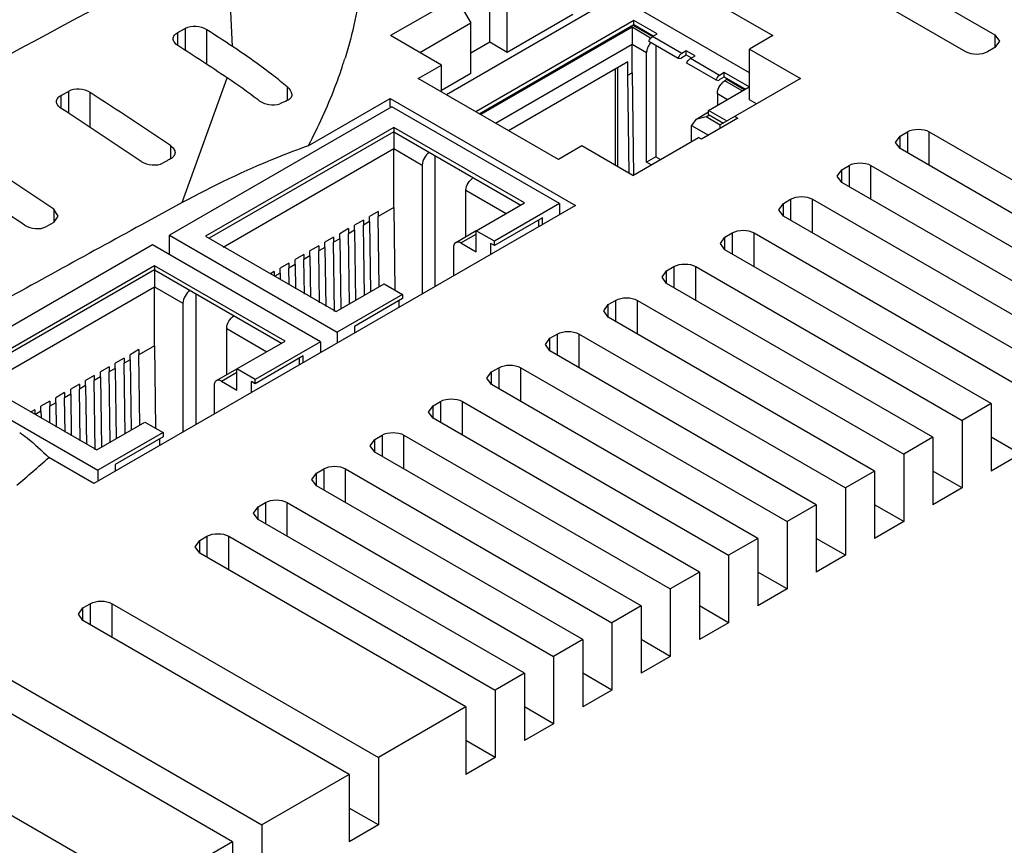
# Model space of a CAD drawing. Header units: millimetres. Extents: x 35 to 275, y 52 to 381.
# Tile 8 of 12: x 132 to 179, y 247 to 287. Entities that reach past the tile are written whole.
import ezdxf

# ---------------------------------------------------------------- set-up
doc = ezdxf.new("R2010")
doc.units = ezdxf.units.MM
doc.header["$LTSCALE"] = 28.160062
doc.layers.get('0').update_dxf_attribs({"linetype": 'CONTINUOUS'})

msp = doc.modelspace()

# ---------------------------------------------------------------- linework, layer by layer
at = {"color": 7, "linetype": 'Continuous'}
for p, q in [((160.389, 297.005), (178.774, 286.391)), ((177.36, 285.575), (158.975, 296.189)), ((141.822, 285.833), (141.567, 291.089)), ((161.223, 290.277), (168.012, 286.358)), ((154.294, 286.032), (154.294, 289.298)), ((152.667, 288.195), (149.485, 286.358)), ((152.667, 288.195), (153.375, 286.971)), ((155.142, 285.542), (155.142, 287.991)), ((166.88, 284.55), (161.223, 287.816)), ((159.328, 287.603), (152.197, 283.486)), ((158.324, 287.379), (155.142, 285.542)), ((150.9, 285.542), (153.375, 286.971)), ((153.375, 284.521), (153.375, 286.971)), ((161.273, 287.093), (153.611, 282.67)), ((153.788, 282.568), (161.273, 286.889)), ((161.188, 286.758), (153.859, 282.527)), ((162.09, 286.237), (161.188, 286.758)), ((162.14, 286.323), (161.245, 286.84)), ((161.273, 286.889), (161.273, 287.093)), ((162.404, 286.44), (161.273, 287.093)), ((161.273, 286.889), (162.207, 286.35)), ((139.176, 285.88), (139.176, 286.507)), ((139.529, 286.696), (139.529, 285.649)), ((140.59, 284.956), (140.59, 286.637)), ((151.96, 284.929), (149.485, 286.358)), ((162.186, 286.314), (162.404, 286.44)), ((163.6, 285.498), (162.186, 286.314)), ((168.012, 286.358), (166.88, 285.705)), ((178.774, 286.391), (178.774, 285.779)), ((178.774, 286.391), (178.993, 286.085)), ((154.294, 286.032), (153.375, 285.501)), ((155.142, 285.542), (154.294, 286.032)), ((154.566, 282.119), (161.188, 285.942)), ((161.188, 284.554), (161.188, 285.942)), ((161.188, 285.942), (161.895, 285.534)), ((162.002, 286.085), (163.417, 285.269)), ((162.348, 285.886), (162.348, 280.488)), ((178.993, 286.085), (178.774, 285.779)), ((161.895, 280.226), (161.895, 285.534)), ((163.818, 285.623), (163.6, 285.498)), ((163.6, 285.293), (163.818, 285.419)), ((163.818, 285.419), (163.818, 285.623)), ((164.243, 285.378), (163.818, 285.623)), ((163.818, 285.419), (164.042, 285.291)), ((164.017, 285.248), (164.243, 285.378)), ((166.88, 283.243), (166.88, 285.705)), ((166.88, 285.705), (169.355, 284.276)), ((178.774, 285.779), (178.42, 285.575)), ((150.829, 284.276), (151.96, 284.929)), ((151.96, 283.623), (151.96, 284.929)), ((160.99, 285.093), (155.202, 281.751)), ((160.99, 284.439), (160.99, 285.093)), ((163.417, 285.269), (163.564, 285.241)), ((165.25, 284.209), (163.836, 285.026)), ((165.431, 284.432), (164.017, 285.248)), ((153.375, 284.521), (151.96, 283.705)), ((160.389, 280.063), (160.389, 284.746)), ((160.495, 280.002), (160.495, 284.807)), ((160.99, 284.439), (161.188, 284.554)), ((161.057, 279.677), (160.99, 284.439)), ((161.188, 284.554), (161.258, 279.582)), ((165.657, 284.562), (165.431, 284.432)), ((165.657, 284.358), (165.657, 284.562)), ((166.859, 283.868), (165.657, 284.562)), ((139.392, 278.264), (141.564, 284.313)), ((157.617, 280.357), (150.829, 284.276)), ((165.245, 284.21), (165.397, 284.182)), ((165.431, 284.228), (165.657, 284.358)), ((169.355, 284.276), (165.466, 282.031)), ((165.657, 284.358), (166.682, 283.766)), ((165.777, 284.223), (165.678, 284.166)), ((166.527, 283.676), (165.678, 284.166)), ((166.626, 283.733), (165.777, 284.223)), ((133.519, 282.832), (133.519, 283.463)), ((133.873, 283.654), (133.873, 282.601)), ((134.933, 281.907), (134.933, 283.597)), ((144.479, 283.873), (144.479, 283.206)), ((164.897, 282.735), (166.859, 283.868)), ((165.325, 283.554), (165.325, 282.982)), ((165.325, 283.554), (165.82, 283.268)), ((145.495, 281.017), (149.464, 283.309)), ((149.464, 282.913), (149.464, 283.309)), ((149.464, 283.309), (158.445, 278.124)), ((167.223, 283.045), (166.88, 283.243)), ((149.549, 282.913), (138.773, 276.691)), ((157.681, 278.218), (149.549, 282.913)), ((164.273, 282.299), (164.897, 282.659)), ((164.773, 282.419), (164.915, 282.5)), ((164.897, 282.531), (164.897, 282.735)), ((165.791, 282.219), (164.897, 282.735)), ((164.897, 282.531), (165.615, 282.117)), ((164.273, 282.299), (164.066, 282.01)), ((164.066, 281.223), (164.066, 282.01)), ((164.066, 282.01), (164.89, 281.535)), ((164.773, 282.419), (164.273, 282.299)), ((166.315, 282.358), (164.547, 281.337)), ((165.461, 282.022), (164.773, 282.419)), ((165.466, 281.868), (165.466, 282.031)), ((166.173, 282.439), (166.315, 282.358)), ((149.641, 281.904), (140.519, 276.638)), ((149.641, 281.7), (140.696, 276.536)), ((149.641, 281.904), (149.641, 281.7)), ((155.97, 278.251), (149.641, 281.904)), ((149.641, 281.7), (155.793, 278.149)), ((174.178, 281.492), (174.531, 281.696)), ((174.531, 281.696), (174.531, 280.676)), ((175.592, 280.063), (175.592, 281.696)), ((175.592, 281.696), (188.497, 274.246)), ((138.822, 281.026), (138.822, 280.381)), ((161.223, 279.581), (164.405, 281.419)), ((164.547, 281.337), (164.405, 281.419)), ((173.958, 281.186), (174.178, 281.492)), ((174.178, 280.88), (173.958, 281.186)), ((174.178, 280.88), (174.178, 281.492)), ((141.373, 276.11), (149.641, 280.884)), ((149.641, 278.026), (149.641, 280.884)), ((149.641, 280.884), (151.02, 280.088)), ((158.749, 281.01), (157.617, 280.357)), ((161.223, 279.581), (158.749, 281.01)), ((187.082, 273.429), (174.178, 280.88)), ((151.02, 280.088), (151.02, 273.837)), ((151.656, 274.205), (151.656, 280.537)), ((162.348, 280.488), (161.895, 280.226)), ((162.118, 280.098), (161.895, 280.226)), ((162.348, 280.488), (162.57, 280.359)), ((171.13, 279.553), (171.349, 279.859)), ((171.349, 279.859), (171.703, 280.063)), ((171.349, 279.247), (171.349, 279.859)), ((171.703, 280.063), (171.703, 279.043)), ((172.763, 278.43), (172.763, 280.063)), ((172.763, 280.063), (185.668, 272.613)), ((171.349, 279.247), (171.13, 279.553)), ((184.254, 271.796), (171.349, 279.247)), ((153.141, 276.623), (153.141, 278.863)), ((153.141, 278.863), (155.086, 277.74)), ((139.392, 278.264), (137.422, 277.189)), ((139.392, 278.264), (137.422, 277.191)), ((153.636, 276.903), (155.97, 278.251)), ((157.681, 278.218), (154.52, 276.393)), ((157.681, 278.218), (157.681, 277.683)), ((168.301, 277.92), (168.521, 278.226)), ((168.521, 278.226), (168.874, 278.43)), ((168.521, 277.614), (168.521, 278.226)), ((168.874, 278.43), (168.874, 277.41)), ((169.935, 276.797), (169.935, 278.43)), ((169.935, 278.43), (182.84, 270.98)), ((133.165, 277.949), (133.165, 277.301)), ((133.385, 277.611), (133.165, 277.949)), ((158.445, 278.124), (135.11, 264.652)), ((148.892, 277.838), (148.467, 277.593)), ((149.641, 278.026), (148.892, 277.593)), ((148.892, 277.838), (148.892, 277.593)), ((149.641, 278.026), (149.699, 274.033)), ((168.521, 277.614), (168.301, 277.92)), ((133.165, 277.301), (132.812, 277.107)), ((133.165, 277.301), (133.385, 277.611)), ((148.17, 277.422), (147.746, 277.177)), ((148.17, 277.422), (148.17, 277.177)), ((148.467, 277.348), (148.17, 277.177)), ((148.467, 277.348), (148.467, 277.593)), ((148.467, 277.348), (148.516, 273.947)), ((148.94, 274.192), (148.892, 277.593)), ((156.854, 277.536), (154.52, 276.189)), ((156.677, 277.103), (156.677, 277.434)), ((156.854, 277.206), (156.854, 277.536)), ((181.426, 270.163), (168.521, 277.614)), ((147.449, 277.005), (147.025, 276.76)), ((147.025, 276.515), (147.025, 276.76)), ((147.449, 277.005), (147.449, 276.76)), ((147.746, 276.932), (147.449, 276.76)), ((147.498, 273.365), (147.449, 276.76)), ((147.746, 276.932), (147.746, 277.177)), ((147.746, 276.932), (147.795, 273.537)), ((148.219, 273.764), (148.17, 277.177)), ((152.644, 276.336), (153.634, 276.908)), ((152.894, 276.311), (153.636, 276.74)), ((153.636, 275.883), (153.636, 276.903)), ((154.52, 276.393), (153.636, 276.903)), ((165.692, 276.593), (166.046, 276.797)), ((166.046, 276.797), (166.046, 275.777)), ((167.107, 275.164), (167.107, 276.797)), ((167.107, 276.797), (180.011, 269.347)), ((138.773, 275.744), (138.773, 276.691)), ((138.773, 276.691), (146.905, 271.996)), ((140.519, 276.638), (146.848, 272.984)), ((146.728, 276.589), (146.304, 276.344)), ((146.304, 276.099), (146.304, 276.344)), ((146.728, 276.589), (146.728, 276.344)), ((147.025, 276.515), (146.728, 276.344)), ((146.776, 272.991), (146.728, 276.344)), ((147.025, 276.515), (147.074, 273.12)), ((152.894, 276.311), (153.636, 275.883)), ((154.343, 275.756), (154.343, 276.291)), ((154.52, 276.189), (154.343, 276.291)), ((154.52, 276.189), (154.52, 276.393)), ((165.473, 276.287), (165.692, 276.593)), ((165.692, 275.981), (165.473, 276.287)), ((165.692, 275.981), (165.692, 276.593)), ((137.953, 276.218), (128.822, 270.946)), ((146.084, 271.523), (137.953, 276.218)), ((146.007, 276.173), (145.582, 275.928)), ((145.582, 275.683), (145.582, 275.928)), ((146.007, 276.173), (146.007, 275.928)), ((146.304, 276.099), (146.007, 275.928)), ((146.043, 273.414), (146.007, 275.928)), ((146.304, 276.099), (146.345, 273.24)), ((152.54, 276.107), (152.54, 274.715)), ((178.597, 268.53), (165.692, 275.981)), ((144.564, 275.34), (144.14, 275.095)), ((144.564, 275.34), (144.564, 275.095)), ((145.285, 275.756), (144.861, 275.511)), ((144.861, 275.266), (144.861, 275.511)), ((145.285, 275.756), (145.285, 275.511)), ((145.582, 275.683), (145.285, 275.511)), ((145.309, 273.838), (145.285, 275.511)), ((145.582, 275.683), (145.611, 273.663)), ((138.045, 275.209), (128.923, 269.943)), ((138.045, 275.005), (129.1, 269.841)), ((138.045, 275.209), (138.045, 275.005)), ((144.373, 271.555), (138.045, 275.209)), ((138.045, 275.005), (144.196, 271.453)), ((143.843, 274.923), (143.666, 274.821)), ((143.843, 274.923), (143.843, 274.719)), ((144.14, 274.85), (143.878, 274.699)), ((144.14, 274.85), (144.14, 275.095)), ((144.14, 274.85), (144.144, 274.545)), ((144.861, 275.266), (144.564, 275.095)), ((144.576, 274.296), (144.564, 275.095)), ((144.861, 275.266), (144.878, 274.087)), ((162.644, 274.654), (162.864, 274.96)), ((162.864, 274.96), (163.218, 275.164)), ((162.864, 274.348), (162.864, 274.96)), ((163.218, 275.164), (163.218, 274.144)), ((164.278, 273.531), (164.278, 275.164)), ((164.278, 275.164), (177.183, 267.714)), ((162.864, 274.348), (162.644, 274.654)), ((175.769, 266.897), (162.864, 274.348)), ((129.776, 269.415), (138.045, 274.189)), ((138.045, 271.331), (138.045, 274.189)), ((138.045, 274.189), (139.423, 273.392)), ((146.848, 272.984), (149.181, 274.331)), ((149.181, 274.331), (150.065, 273.821)), ((139.423, 273.392), (139.423, 267.142)), ((140.06, 267.51), (140.06, 273.842)), ((150.065, 273.821), (146.905, 271.996)), ((150.065, 273.617), (147.732, 272.27)), ((149.889, 273.515), (149.889, 273.184)), ((150.065, 273.821), (150.065, 273.617)), ((160.036, 273.327), (160.389, 273.531)), ((160.389, 273.531), (160.389, 272.511)), ((161.45, 271.898), (161.45, 273.531)), ((161.45, 273.531), (174.355, 266.081)), ((159.816, 273.021), (160.036, 273.327)), ((160.036, 272.715), (159.816, 273.021)), ((160.036, 272.715), (160.036, 273.327)), ((172.94, 265.264), (160.036, 272.715)), ((141.545, 269.928), (141.545, 272.168)), ((141.545, 272.168), (143.489, 271.045)), ((146.905, 271.996), (146.905, 271.462)), ((147.732, 272.27), (147.732, 271.939)), ((142.04, 270.208), (144.373, 271.555)), ((146.084, 271.523), (142.924, 269.698)), ((146.084, 271.523), (146.084, 270.988)), ((156.987, 271.388), (157.207, 271.694)), ((157.207, 271.694), (157.561, 271.898)), ((157.207, 271.082), (157.207, 271.694)), ((157.561, 271.898), (157.561, 270.878)), ((158.621, 270.265), (158.621, 271.898)), ((158.621, 271.898), (171.526, 264.448)), ((137.295, 271.143), (136.871, 270.898)), ((138.045, 271.331), (137.295, 270.898)), ((137.295, 271.143), (137.295, 270.898)), ((138.045, 271.331), (138.102, 267.338)), ((157.207, 271.082), (156.987, 271.388)), ((170.112, 263.631), (157.207, 271.082)), ((136.574, 270.727), (136.149, 270.482)), ((136.574, 270.727), (136.574, 270.482)), ((136.871, 270.653), (136.574, 270.482)), ((136.871, 270.653), (136.871, 270.898)), ((136.871, 270.653), (136.92, 267.252)), ((137.344, 267.497), (137.295, 270.898)), ((145.257, 270.841), (142.924, 269.494)), ((145.08, 270.408), (145.08, 270.739)), ((145.257, 270.51), (145.257, 270.841)), ((135.853, 270.31), (135.428, 270.065)), ((135.428, 269.82), (135.428, 270.065)), ((135.853, 270.31), (135.853, 270.065)), ((136.149, 270.237), (135.853, 270.065)), ((135.901, 266.67), (135.853, 270.065)), ((136.149, 270.237), (136.149, 270.482)), ((136.149, 270.237), (136.198, 266.842)), ((136.623, 267.069), (136.574, 270.482)), ((141.047, 269.641), (142.037, 270.213)), ((142.04, 269.188), (142.04, 270.208)), ((142.924, 269.698), (142.04, 270.208)), ((154.159, 269.755), (154.379, 270.061)), ((154.379, 270.061), (154.732, 270.265)), ((154.379, 269.449), (154.379, 270.061)), ((154.732, 270.265), (154.732, 269.245)), ((155.793, 268.632), (155.793, 270.265)), ((155.793, 270.265), (168.698, 262.815)), ((128.923, 269.943), (135.252, 266.289)), ((135.131, 269.894), (134.707, 269.649)), ((134.707, 269.404), (134.707, 269.649)), ((135.131, 269.894), (135.131, 269.649)), ((135.428, 269.82), (135.131, 269.649)), ((135.18, 266.296), (135.131, 269.649)), ((135.428, 269.82), (135.477, 266.425)), ((141.297, 269.616), (142.04, 270.045)), ((141.297, 269.616), (142.04, 269.188)), ((142.747, 269.061), (142.747, 269.596)), ((142.924, 269.494), (142.747, 269.596)), ((142.924, 269.494), (142.924, 269.698)), ((154.379, 269.449), (154.159, 269.755)), ((134.41, 269.477), (133.986, 269.232)), ((133.986, 268.987), (133.986, 269.232)), ((134.41, 269.477), (134.41, 269.232)), ((134.707, 269.404), (134.41, 269.232)), ((134.446, 266.719), (134.41, 269.232)), ((134.707, 269.404), (134.748, 266.545)), ((140.944, 269.412), (140.944, 268.02)), ((167.283, 261.999), (154.379, 269.449)), ((129.024, 268.929), (135.308, 265.301)), ((132.968, 268.645), (132.543, 268.4)), ((132.968, 268.645), (132.968, 268.4)), ((133.689, 269.061), (133.265, 268.816)), ((133.265, 268.571), (133.265, 268.816)), ((133.689, 269.061), (133.689, 268.816)), ((133.986, 268.987), (133.689, 268.816)), ((133.713, 267.142), (133.689, 268.816)), ((133.986, 268.987), (134.015, 266.968)), ((151.55, 268.428), (151.904, 268.632)), ((151.904, 268.632), (151.904, 267.612)), ((152.965, 266.999), (152.965, 268.632)), ((152.965, 268.632), (165.869, 261.182)), ((132.246, 268.228), (132.07, 268.126)), ((132.246, 268.228), (132.246, 268.024)), ((132.543, 268.155), (132.282, 268.004)), ((132.543, 268.155), (132.543, 268.4)), ((132.543, 268.155), (132.548, 267.85)), ((133.265, 268.571), (132.968, 268.4)), ((132.979, 267.601), (132.968, 268.4)), ((133.265, 268.571), (133.281, 267.391)), ((151.331, 268.122), (151.55, 268.428)), ((151.55, 267.816), (151.55, 268.428)), ((178.597, 268.53), (177.183, 267.714)), ((178.597, 268.53), (178.597, 265.264)), ((151.55, 267.816), (151.331, 268.122)), ((164.455, 260.366), (151.55, 267.816)), ((177.183, 267.714), (177.183, 264.448)), ((135.252, 266.289), (137.585, 267.636)), ((137.585, 267.636), (138.469, 267.126)), ((138.469, 267.126), (135.308, 265.301)), ((138.469, 266.922), (136.135, 265.575)), ((138.292, 266.82), (138.292, 266.489)), ((138.469, 267.126), (138.469, 266.922)), ((148.502, 266.489), (148.722, 266.795)), ((148.722, 266.795), (149.075, 266.999)), ((148.722, 266.183), (148.722, 266.795)), ((149.075, 266.999), (149.075, 265.979)), ((150.136, 265.366), (150.136, 266.999)), ((150.136, 266.999), (163.041, 259.549)), ((175.769, 266.897), (174.355, 266.081)), ((175.769, 266.897), (175.769, 263.631)), ((180.011, 266.081), (178.597, 266.897)), ((148.722, 266.183), (148.502, 266.489)), ((135.11, 264.652), (132.92, 265.916)), ((161.627, 258.733), (148.722, 266.183)), ((174.355, 266.081), (174.355, 262.815)), ((180.011, 266.081), (178.597, 265.264)), ((135.308, 265.301), (135.308, 264.766)), ((136.135, 265.575), (136.135, 265.244)), ((145.893, 265.162), (146.247, 265.366)), ((146.247, 265.366), (146.247, 264.346)), ((147.308, 263.734), (147.308, 265.366)), ((147.308, 265.366), (160.212, 257.916)), ((145.674, 264.856), (145.893, 265.162)), ((145.893, 264.55), (145.674, 264.856)), ((145.893, 264.55), (145.893, 265.162)), ((172.94, 265.264), (171.526, 264.448)), ((172.94, 265.264), (172.94, 261.998)), ((177.183, 264.448), (175.769, 265.264)), ((158.798, 257.1), (145.893, 264.55)), ((171.526, 264.448), (171.526, 261.182)), ((177.183, 264.448), (175.769, 263.631)), ((142.845, 263.223), (143.065, 263.529)), ((143.065, 263.529), (143.419, 263.733)), ((143.065, 262.917), (143.065, 263.529)), ((143.419, 263.733), (143.419, 262.713)), ((144.479, 262.101), (144.479, 263.733)), ((144.479, 263.733), (157.384, 256.283)), ((170.112, 263.631), (168.698, 262.815)), ((170.112, 263.631), (170.112, 260.365)), ((174.355, 262.815), (172.94, 263.631)), ((143.065, 262.917), (142.845, 263.223)), ((155.97, 255.467), (143.065, 262.917)), ((168.698, 262.815), (168.698, 259.549)), ((174.355, 262.815), (172.94, 261.998)), ((140.237, 261.896), (140.59, 262.101)), ((140.59, 262.101), (140.59, 261.08)), ((141.651, 260.468), (141.651, 262.101)), ((141.651, 262.101), (154.556, 254.65)), ((167.283, 261.999), (165.869, 261.182)), ((167.283, 261.999), (167.283, 258.732)), ((171.526, 261.182), (170.112, 261.998)), ((140.017, 261.59), (140.237, 261.896)), ((140.237, 261.284), (140.017, 261.59)), ((140.237, 261.284), (140.237, 261.896)), ((153.141, 253.834), (140.237, 261.284)), ((165.869, 261.182), (165.869, 257.916)), ((171.526, 261.182), (170.112, 260.365)), ((164.455, 260.366), (163.041, 259.549)), ((164.455, 260.366), (164.455, 257.1)), ((168.698, 259.549), (167.283, 260.365)), ((163.041, 259.549), (163.041, 256.283)), ((168.698, 259.549), (167.283, 258.732)), ((134.36, 258.324), (134.58, 258.63)), ((134.58, 258.63), (134.933, 258.835)), ((134.58, 258.018), (134.58, 258.63)), ((134.933, 258.835), (134.933, 257.814)), ((135.994, 257.202), (135.994, 258.835)), ((135.994, 258.835), (148.899, 251.384)), ((161.627, 258.733), (160.212, 257.916)), ((161.627, 258.733), (161.627, 255.467)), ((165.869, 257.916), (164.455, 258.732)), ((134.58, 258.018), (134.36, 258.324)), ((147.485, 250.568), (134.58, 258.018)), ((160.212, 257.916), (160.212, 254.65)), ((165.869, 257.916), (164.455, 257.1)), ((158.798, 257.1), (157.384, 256.283)), ((158.798, 257.1), (158.798, 253.834)), ((163.041, 256.283), (161.627, 257.1)), ((157.384, 256.283), (157.384, 253.017)), ((163.041, 256.283), (161.627, 255.467)), ((130.337, 255.569), (143.242, 248.118)), ((155.97, 255.467), (154.556, 254.65)), ((155.97, 255.467), (155.97, 252.201)), ((160.212, 254.65), (158.798, 255.467)), ((141.828, 247.302), (128.923, 254.752)), ((154.556, 254.65), (154.556, 251.384)), ((160.212, 254.65), (158.798, 253.834)), ((153.141, 253.834), (148.899, 251.384)), ((153.141, 253.834), (153.141, 250.568)), ((157.384, 253.017), (155.97, 253.834)), ((157.384, 253.017), (155.97, 252.201)), ((124.68, 252.303), (137.585, 244.852)), ((154.556, 251.384), (153.141, 252.201)), ((148.899, 251.384), (148.899, 248.118)), ((154.556, 251.384), (153.141, 250.568)), ((147.485, 250.568), (143.242, 248.118)), ((147.485, 250.568), (147.485, 247.302)), ((148.899, 248.118), (147.485, 248.935)), ((143.242, 248.118), (143.242, 244.852)), ((148.899, 248.118), (147.485, 247.302)), ((141.828, 247.302), (137.585, 244.852)), ((141.828, 247.302), (141.828, 244.036))]:
    msp.add_line(p, q, dxfattribs=at)
for centre, radius, start, end in [((-15.622, 45.807), 287.056, 56.73729, 57.03099), ((-15.662, 47.214), 284.493, 56.45063, 57.02588), ((162.73, 285.46), 0.845, 141.2492, 158.7445), ((125.893, 291.967), 22.411, 341.3159, 341.903), ((126.341, 291.821), 21.94, 341.9024, 342.6223), ((126.664, 261.833), 26.97, 52.5463, 56.463), ((166.094, 283.532), 0.761, 133.8449, 141.2627), ((-18.097, 47.89), 281.027, 56.05628, 57.0068), ((158.827, 248.689), 37.38, 112.5717, 113.1598), ((-18.725, 48.39), 279.538, 56.04506, 57.00074), ((-22.395, 47.191), 278.296, 56.0149, 56.97517), ((-23.331, 47.229), 277.355, 56.00314, 56.72999), ((782.388, -904.946), 1346.637, 118.61656, 119.01175), ((72.599, 333.949), 90.924, 310.26981, 311.56209)]:
    msp.add_arc(centre, radius, start, end, dxfattribs=at)
for points, knots in [([(127.963, 283.788), (130.227, 285.019), (134.757, 287.462), (139.293, 289.894), (141.567, 291.089)], [0, 0, 0, 0, 0.500775, 1, 1, 1, 1]), ([(147.876, 287.695), (147.84, 287.492), (147.681, 286.673), (147.467, 285.866), (147.28, 285.268)], [0, 0, 0, 0, 0.248158, 1, 1, 1, 1]), ([(140.59, 286.637), (140.435, 286.737), (140.068, 286.833), (139.688, 286.781), (139.529, 286.696)], [0, 0, 0, 0, 0.506284, 1, 1, 1, 1]), ([(161.188, 286.758), (161.188, 286.73), (161.187, 286.593), (161.188, 286.456), (161.188, 286.346)], [0, 0, 0, 0, 0.203472, 1, 1, 1, 1]), ([(138.956, 286.206), (138.956, 286.265), (139.006, 286.395), (139.114, 286.474), (139.176, 286.507)], [0, 0, 0, 0, 0.454517, 1, 1, 1, 1]), ([(139.294, 286.568), (139.333, 286.59), (139.409, 286.638), (139.49, 286.676), (139.529, 286.696)], [0, 0, 0, 0, 0.507048, 1, 1, 1, 1]), ([(161.188, 286.346), (161.188, 286.243), (161.186, 286.108), (161.188, 285.973), (161.188, 285.942)], [0, 0, 0, 0, 0.767998, 1, 1, 1, 1]), ([(162.002, 286.085), (162.012, 286.11), (162.055, 286.198), (162.123, 286.278), (162.186, 286.314)], [0, 0, 0, 0, 0.262963, 1, 1, 1, 1]), ([(139.176, 285.88), (139.113, 285.92), (139.007, 286.01), (138.956, 286.145), (138.956, 286.206)], [0, 0, 0, 0, 0.551087, 1, 1, 1, 1]), ([(144.479, 283.873), (144.262, 284.053), (143.405, 284.744), (142.507, 285.384), (141.822, 285.833)], [0, 0, 0, 0, 0.255999, 1, 1, 1, 1]), ([(161.943, 285.766), (161.935, 285.746), (161.91, 285.671), (161.895, 285.592), (161.895, 285.534)], [0, 0, 0, 0, 0.26693, 1, 1, 1, 1]), ([(163.6, 285.498), (163.588, 285.49), (163.534, 285.453), (163.491, 285.403), (163.464, 285.362)], [0, 0, 0, 0, 0.229585, 1, 1, 1, 1]), ([(178.42, 285.575), (178.263, 285.484), (177.89, 285.412), (177.517, 285.484), (177.36, 285.575)], [0, 0, 0, 0, 0.499999, 1, 1, 1, 1]), ([(147.123, 284.788), (147.015, 284.468), (146.547, 283.18), (145.972, 281.933), (145.495, 281.017)], [0, 0, 0, 0, 0.246213, 1, 1, 1, 1]), ([(165.431, 284.432), (165.42, 284.425), (165.375, 284.395), (165.338, 284.354), (165.312, 284.32)], [0, 0, 0, 0, 0.231165, 1, 1, 1, 1]), ([(165.325, 283.554), (165.325, 283.591), (165.345, 283.755), (165.421, 283.91), (165.501, 284.008)], [0, 0, 0, 0, 0.228756, 1, 1, 1, 1]), ([(165.567, 284.081), (165.593, 284.106), (165.629, 284.136), (165.669, 284.161), (165.678, 284.166)], [0, 0, 0, 0, 0.763892, 1, 1, 1, 1]), ([(133.299, 283.159), (133.299, 283.218), (133.349, 283.349), (133.457, 283.429), (133.519, 283.463)], [0, 0, 0, 0, 0.455019, 1, 1, 1, 1]), ([(133.637, 283.524), (133.677, 283.546), (133.753, 283.594), (133.834, 283.633), (133.873, 283.654)], [0, 0, 0, 0, 0.506038, 1, 1, 1, 1]), ([(134.933, 283.597), (134.778, 283.698), (134.41, 283.794), (134.031, 283.74), (133.873, 283.654)], [0, 0, 0, 0, 0.505973, 1, 1, 1, 1]), ([(144.479, 283.873), (144.512, 283.846), (144.619, 283.745), (144.699, 283.599), (144.699, 283.493)], [0, 0, 0, 0, 0.288806, 1, 1, 1, 1]), ([(144.699, 283.493), (144.699, 283.434), (144.654, 283.304), (144.541, 283.232), (144.479, 283.206)], [0, 0, 0, 0, 0.470648, 1, 1, 1, 1]), ([(133.519, 282.832), (133.456, 282.873), (133.35, 282.963), (133.299, 283.099), (133.299, 283.159)], [0, 0, 0, 0, 0.55035, 1, 1, 1, 1]), ([(143.065, 283.243), (143.217, 283.127), (143.571, 282.988), (143.962, 282.987), (144.126, 283.057)], [0, 0, 0, 0, 0.519151, 1, 1, 1, 1]), ([(149.641, 281.7), (149.641, 281.647), (149.639, 281.375), (149.641, 281.103), (149.641, 280.884)], [0, 0, 0, 0, 0.195216, 1, 1, 1, 1]), ([(174.531, 281.696), (174.689, 281.787), (175.062, 281.859), (175.434, 281.787), (175.592, 281.696)], [0, 0, 0, 0, 0.499999, 1, 1, 1, 1]), ([(138.822, 281.026), (138.885, 280.984), (138.991, 280.89), (139.042, 280.752), (139.042, 280.689)], [0, 0, 0, 0, 0.548112, 1, 1, 1, 1]), ([(139.042, 280.689), (139.042, 280.629), (138.994, 280.497), (138.885, 280.415), (138.822, 280.381)], [0, 0, 0, 0, 0.458509, 1, 1, 1, 1]), ([(145.495, 281.017), (144.986, 280.837), (142.898, 280.043), (140.88, 279.073), (139.392, 278.264)], [0, 0, 0, 0, 0.241738, 1, 1, 1, 1]), ([(151.373, 280.7), (151.269, 280.639), (151.103, 280.448), (151.02, 280.209), (151.02, 280.088)], [0, 0, 0, 0, 0.499996, 1, 1, 1, 1]), ([(137.408, 280.26), (137.562, 280.157), (137.929, 280.054), (138.311, 280.104), (138.469, 280.19)], [0, 0, 0, 0, 0.507334, 1, 1, 1, 1]), ([(138.822, 280.381), (138.793, 280.366), (138.717, 280.329), (138.603, 280.258), (138.513, 280.214), (138.469, 280.19)], [0, 0, 0, 0, 0.247585, 0.627291, 1, 1, 1, 1]), ([(171.703, 280.063), (171.86, 280.154), (172.233, 280.226), (172.606, 280.154), (172.763, 280.063)], [0, 0, 0, 0, 0.499999, 1, 1, 1, 1]), ([(153.141, 278.863), (153.141, 278.984), (153.224, 279.223), (153.39, 279.415), (153.495, 279.475)], [0, 0, 0, 0, 0.5, 1, 1, 1, 1]), ([(168.874, 278.43), (169.032, 278.521), (169.405, 278.593), (169.778, 278.521), (169.935, 278.43)], [0, 0, 0, 0, 0.499999, 1, 1, 1, 1]), ([(131.751, 277.175), (131.905, 277.071), (132.272, 276.968), (132.654, 277.02), (132.812, 277.107)], [0, 0, 0, 0, 0.507037, 1, 1, 1, 1]), ([(166.046, 276.797), (166.203, 276.888), (166.576, 276.96), (166.949, 276.888), (167.107, 276.797)], [0, 0, 0, 0, 0.499999, 1, 1, 1, 1]), ([(152.644, 276.336), (152.627, 276.327), (152.56, 276.27), (152.54, 276.174), (152.54, 276.107)], [0, 0, 0, 0, 0.220854, 1, 1, 1, 1]), ([(152.894, 276.311), (152.872, 276.324), (152.796, 276.361), (152.696, 276.366), (152.644, 276.336)], [0, 0, 0, 0, 0.293909, 1, 1, 1, 1]), ([(138.045, 275.005), (138.045, 274.952), (138.043, 274.68), (138.045, 274.408), (138.045, 274.189)], [0, 0, 0, 0, 0.195216, 1, 1, 1, 1]), ([(163.218, 275.164), (163.375, 275.255), (163.748, 275.327), (164.121, 275.255), (164.278, 275.164)], [0, 0, 0, 0, 0.499999, 1, 1, 1, 1]), ([(139.777, 274.005), (139.672, 273.944), (139.506, 273.753), (139.423, 273.514), (139.423, 273.392)], [0, 0, 0, 0, 0.499996, 1, 1, 1, 1]), ([(160.389, 273.531), (160.547, 273.622), (160.919, 273.694), (161.292, 273.622), (161.45, 273.531)], [0, 0, 0, 0, 0.499999, 1, 1, 1, 1]), ([(141.545, 272.168), (141.545, 272.289), (141.627, 272.528), (141.793, 272.72), (141.898, 272.78)], [0, 0, 0, 0, 0.5, 1, 1, 1, 1]), ([(157.561, 271.898), (157.718, 271.989), (158.091, 272.061), (158.464, 271.989), (158.621, 271.898)], [0, 0, 0, 0, 0.499999, 1, 1, 1, 1]), ([(154.732, 270.265), (154.89, 270.356), (155.263, 270.428), (155.636, 270.356), (155.793, 270.265)], [0, 0, 0, 0, 0.499999, 1, 1, 1, 1]), ([(141.047, 269.641), (141.031, 269.632), (140.963, 269.575), (140.944, 269.479), (140.944, 269.412)], [0, 0, 0, 0, 0.220854, 1, 1, 1, 1]), ([(141.297, 269.616), (141.275, 269.629), (141.199, 269.666), (141.1, 269.671), (141.047, 269.641)], [0, 0, 0, 0, 0.293909, 1, 1, 1, 1]), ([(151.904, 268.632), (152.061, 268.723), (152.434, 268.795), (152.807, 268.723), (152.965, 268.632)], [0, 0, 0, 0, 0.499999, 1, 1, 1, 1]), ([(131.515, 267.136), (131.637, 267.048), (132.13, 266.671), (132.59, 266.251), (132.92, 265.916)], [0, 0, 0, 0, 0.242078, 1, 1, 1, 1]), ([(149.075, 266.999), (149.233, 267.09), (149.606, 267.162), (149.979, 267.09), (150.136, 266.999)], [0, 0, 0, 0, 0.499999, 1, 1, 1, 1]), ([(146.247, 265.366), (146.404, 265.457), (146.777, 265.529), (147.15, 265.457), (147.308, 265.366)], [0, 0, 0, 0, 0.499999, 1, 1, 1, 1]), ([(143.419, 263.733), (143.576, 263.824), (143.949, 263.896), (144.322, 263.824), (144.479, 263.733)], [0, 0, 0, 0, 0.499999, 1, 1, 1, 1]), ([(140.59, 262.101), (140.748, 262.191), (141.121, 262.263), (141.493, 262.191), (141.651, 262.101)], [0, 0, 0, 0, 0.499999, 1, 1, 1, 1]), ([(134.933, 258.835), (135.091, 258.925), (135.464, 258.997), (135.837, 258.925), (135.994, 258.835)], [0, 0, 0, 0, 0.499999, 1, 1, 1, 1])]:
    msp.add_open_spline(points, degree=3, knots=knots, dxfattribs=at)
for points in [[(139.176, 286.507), (139.215, 286.528), (139.255, 286.547), (139.294, 286.568)], [(163.464, 285.362), (163.445, 285.332), (163.429, 285.301), (163.417, 285.269)], [(163.564, 285.241), (163.567, 285.262), (163.582, 285.283), (163.6, 285.293)], [(163.831, 285.027), (163.847, 285.067), (163.872, 285.103), (163.898, 285.137)], [(163.898, 285.137), (163.915, 285.159), (163.934, 285.182), (163.955, 285.201)], [(163.955, 285.201), (163.974, 285.219), (163.995, 285.235), (164.017, 285.248)], [(165.312, 284.32), (165.286, 284.286), (165.261, 284.25), (165.245, 284.21)], [(165.397, 284.182), (165.401, 284.2), (165.415, 284.218), (165.431, 284.228)], [(133.519, 283.463), (133.558, 283.484), (133.598, 283.503), (133.637, 283.524)]]:
    msp.add_open_spline(points, degree=3, dxfattribs=at)

doc.saveas('drawing.dxf')
